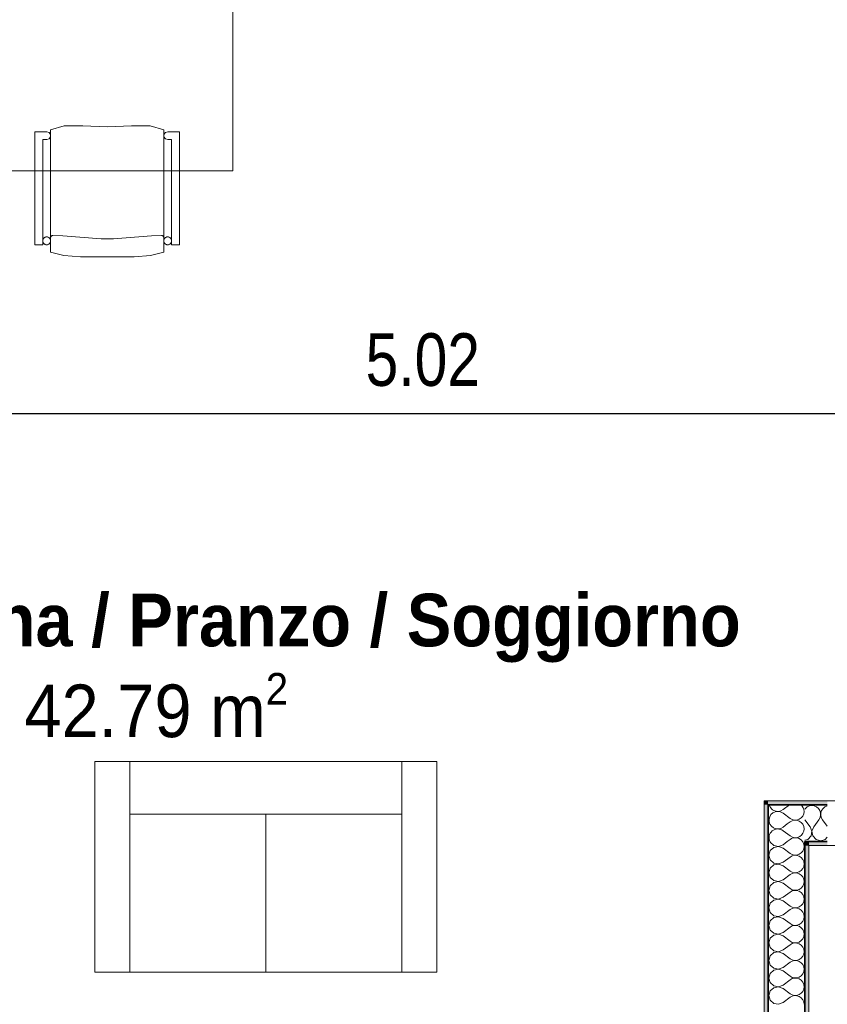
# Model space of a CAD drawing. Header units: metres. Extents: x -7.1 to 26.5, y -14.7 to 18.1.
# Tile 80 of 182: x 9.9 to 13, y -0.2 to 3.5. Entities that reach past the tile are written whole.
import ezdxf

# ---------------------------------------------------------------- set-up
doc = ezdxf.new("R2010")
doc.units = ezdxf.units.M
doc.header["$PDMODE"] = 65
doc.linetypes.add('AUSGEZOGEN', pattern=[0])
for name, color, linetype in [('XR$1$015 Innenwände', 7, 'AUSGEZOGEN'), ('XR$1$015 Innenwände Schichttrennlinien', 7, 'AUSGEZOGEN'), ('XR$1$065 Möbel Einrichtung', 7, 'AUSGEZOGEN'), ('XR$1$080 Raumdefinitionen Kontur', 7, 'AUSGEZOGEN'), ('XR$2$080 Raumdefinitionen Text_1', 7, 'AUSGEZOGEN'), ('XR$2$105 Bemassungen 100', 7, 'AUSGEZOGEN'), ('XR$3$015 Innenwände Bauteilschraffuren', 7, 'AUSGEZOGEN')]:
    doc.layers.add(name, color=color, linetype=linetype)
doc.styles.add('ARIAL', font='arial.ttf')
doc.dimstyles.new('DIMSTYLE_3', dxfattribs={"dimtxt": 0.2, "dimasz": 0.3, "dimexe": 0, "dimexo": 0, "dimgap": 0.1, "dimtad": 2, "dimrnd": 0.005, "dimzin": 4, "dimdsep": 46, "dimtxsty": 'ARIAL', "dimblk1": 'ALL_ML_STRICH', "dimblk2": 'ALL_ML_STRICH', "dimsah": 1, "dimcen": 0, "dimclrd": 7, "dimclre": 7, "dimclrt": 7, "dimadec": 0, "dimazin": 0, "dimtfac": 1, "dimtdec": 0, "dimtix": 1, "dimtmove": 2, "dimatfit": 3, "dimfxl": 0, "dimtzin": 0, "dimlwd": 0, "dimlwe": 18, "dimarcsym": 0})

# ---------------------------------------------------------------- blocks, each defined once
blk = doc.blocks.new('ALL_ML_STRICH')
at = {"color": 0, "linetype": 'ByBlock', "lineweight": -2}
for p, q in [((0, -0.5), (0, 0.5)), ((-0.3, -0.3), (0.3, 0.3)), ((-1, 0), (0.5, 0))]:
    blk.add_line(p, q, dxfattribs=at)
blk = doc.blocks.new('*D161')
at = {"layer": 'DEFPOINTS', "color": 7, "linetype": 'AUSGEZOGEN', "lineweight": 18, "transparency": 16777216}
for p in [(8.9318, 2.1111), (8.9318, 2.0461), (13.9518, 1.9811)]:
    blk.add_point(p, dxfattribs=at)
at = {"layer": 'XR$2$105 Bemassungen 100', "color": 7, "linetype": 'AUSGEZOGEN', "lineweight": -2, "transparency": 16777216}
for p, q in [((8.9318, 2.0461), (8.9318, 2.0461)), ((8.9318, 2.0461), (13.9518, 2.0461)), ((13.9518, 2.0461), (13.9518, 2.0461))]:
    blk.add_line(p, q, dxfattribs=at)
at = {"layer": 'XR$2$105 Bemassungen 100', "color": 7, "linetype": 'AUSGEZOGEN', "lineweight": 18, "transparency": 16777216, "xscale": 0.3, "yscale": 0.3, "zscale": 0.3, "rotation": 180}
blk.add_blockref('ALL_ML_STRICH', (8.9318, 2.0461), dxfattribs=at)
at = {"layer": 'XR$2$105 Bemassungen 100', "color": 7, "linetype": 'AUSGEZOGEN', "lineweight": 18, "transparency": 16777216, "xscale": 0.3, "yscale": 0.3, "zscale": 0.3}
blk.add_blockref('ALL_ML_STRICH', (13.9518, 2.0461), dxfattribs=at)
at = {"layer": 'XR$2$105 Bemassungen 100', "color": 7, "linetype": 'AUSGEZOGEN', "lineweight": 18, "transparency": 16777216, "insert": (11.4541, 2.2495), "char_height": 0.2, "width": 0.64, "attachment_point": 5, "style": 'ARIAL'}
blk.add_mtext('\\W0.80;\\A1;{\\A1;{5.02\\H0.132000;\\S^ ;}}', dxfattribs=at)
blk = doc.blocks.new('COMPLEXOBJECT_193')
at = {"layer": 'XR$3$015 Innenwände Bauteilschraffuren', "color": 8, "linetype": 'AUSGEZOGEN', "lineweight": 13, "transparency": 33554687}
for p, q in [((12.8234, 0.54), (12.8481, 0.5585)), ((12.8234, 0.5267), (12.8501, 0.5067)), ((12.8397, 0.4855), (12.8501, 0.4933))]:
    blk.add_line(p, q, dxfattribs=at)
for centre, start, end in [((12.8034, 0.5667), 194.1753, 206.9859), ((12.8034, 0.5667), 243.0141, 306.8699), ((12.8034, 0.5), 53.1301, 107.4041), ((12.8701, 0.5333), 233.1301, 0), ((12.8701, 0.5333), 0, 49.035), ((12.8701, 0.4667), 0, 126.8699), ((12.8701, 0.4667), 300.8847, 0)]:
    blk.add_arc(centre, 0.0333, start, end, dxfattribs=at)
blk = doc.blocks.new('COMPLEXOBJECT_197')
at = {"layer": 'XR$3$015 Innenwände Bauteilschraffuren', "color": 8, "linetype": 'AUSGEZOGEN', "lineweight": 13, "transparency": 33554687}
for p, q in [((12.8234, 0.4733), (12.8397, 0.4855)), ((12.8234, 0.46), (12.8501, 0.44)), ((12.8392, 0.4185), (12.8501, 0.4267))]:
    blk.add_line(p, q, dxfattribs=at)
for centre, start, end in [((12.8034, 0.5), 107.4041, 306.8699), ((12.8034, 0.5667), 206.9859, 243.0141), ((12.8034, 0.4333), 53.1301, 206.4163), ((12.8701, 0.4667), 233.1301, 300.8847), ((12.8701, 0.4), 33.7183, 126.8699)]:
    blk.add_arc(centre, 0.0333, start, end, dxfattribs=at)
blk = doc.blocks.new('COMPLEXOBJECT_198')
at = {"layer": 'XR$3$015 Innenwände Bauteilschraffuren', "color": 8, "linetype": 'AUSGEZOGEN', "lineweight": 13, "transparency": 33554687}
for p, q in [((12.7743, 0.4185), (12.7751, 0.4158)), ((12.7751, 0.4158), (12.7885, 0.4035)), ((12.8234, 0.4067), (12.8392, 0.4185)), ((12.8985, 0.4175), (12.8976, 0.4185)), ((12.9022, 0.4091), (12.8985, 0.4175)), ((12.7751, 0.3842), (12.7701, 0.3667)), ((12.7885, 0.3965), (12.7751, 0.3842)), ((12.7885, 0.4035), (12.8064, 0.4001)), ((12.8064, 0.3999), (12.7885, 0.3965)), ((12.8064, 0.4001), (12.8234, 0.4067)), ((12.8234, 0.3933), (12.8064, 0.3999)), ((12.8234, 0.3933), (12.8501, 0.3733)), ((12.885, 0.3702), (12.8926, 0.3754)), ((12.8926, 0.3754), (12.8985, 0.3825)), ((12.8985, 0.3825), (12.9022, 0.3909)), ((12.9034, 0.4), (12.9022, 0.4091)), ((12.9022, 0.3909), (12.9034, 0.4)), ((12.7701, 0.3667), (12.7751, 0.3491)), ((12.7751, 0.3491), (12.7885, 0.3369)), ((12.7885, 0.3369), (12.8064, 0.3335)), ((12.8064, 0.3335), (12.8234, 0.34)), ((12.8234, 0.34), (12.8501, 0.36)), ((12.8501, 0.3733), (12.8582, 0.3689)), ((12.8582, 0.3645), (12.8501, 0.36)), ((12.8582, 0.3689), (12.8671, 0.3668)), ((12.8671, 0.3665), (12.8582, 0.3645)), ((12.8671, 0.3668), (12.8763, 0.3672)), ((12.8763, 0.3661), (12.8671, 0.3665)), ((12.8763, 0.3672), (12.885, 0.3702)), ((12.885, 0.3631), (12.8763, 0.3661)), ((12.8926, 0.3579), (12.885, 0.3631)), ((12.8985, 0.3509), (12.8926, 0.3579)), ((12.9022, 0.3424), (12.8985, 0.3509)), ((12.9034, 0.3333), (12.9022, 0.3424)), ((12.7751, 0.3175), (12.7701, 0.3)), ((12.7701, 0.3), (12.7751, 0.2825)), ((12.7885, 0.3298), (12.7751, 0.3175)), ((12.8064, 0.3332), (12.7885, 0.3298)), ((12.8234, 0.3267), (12.8064, 0.3332)), ((12.8234, 0.3267), (12.8501, 0.3067)), ((12.8501, 0.3067), (12.8582, 0.3022)), ((12.8582, 0.3022), (12.8671, 0.3001)), ((12.8671, 0.2999), (12.8582, 0.2978)), ((12.8671, 0.3001), (12.8763, 0.3006)), ((12.8763, 0.2994), (12.8671, 0.2999)), ((12.8763, 0.3006), (12.885, 0.3035)), ((12.885, 0.3035), (12.8926, 0.3087)), ((12.8926, 0.3087), (12.8985, 0.3158)), ((12.8985, 0.3158), (12.9022, 0.3242)), ((12.9022, 0.3242), (12.9034, 0.3333)), ((12.7751, 0.2825), (12.7885, 0.2702)), ((12.7885, 0.2631), (12.7751, 0.2509)), ((12.7885, 0.2702), (12.8064, 0.2668)), ((12.8064, 0.2665), (12.7885, 0.2631)), ((12.8064, 0.2668), (12.8234, 0.2733)), ((12.8234, 0.26), (12.8064, 0.2665)), ((12.8234, 0.2733), (12.8501, 0.2933)), ((12.8582, 0.2978), (12.8501, 0.2933)), ((12.885, 0.2965), (12.8763, 0.2994)), ((12.8926, 0.2913), (12.885, 0.2965)), ((12.8985, 0.2842), (12.8926, 0.2913)), ((12.9022, 0.2758), (12.8985, 0.2842)), ((12.9034, 0.2667), (12.9022, 0.2758)), ((12.9022, 0.2576), (12.9034, 0.2667)), ((12.7751, 0.2509), (12.7701, 0.2333)), ((12.7701, 0.2333), (12.7751, 0.2158)), ((12.8234, 0.26), (12.8501, 0.24)), ((12.8234, 0.2067), (12.8501, 0.2267)), ((12.8501, 0.24), (12.8582, 0.2355)), ((12.8582, 0.2311), (12.8501, 0.2267)), ((12.8582, 0.2355), (12.8671, 0.2335)), ((12.8671, 0.2332), (12.8582, 0.2311)), ((12.8671, 0.2335), (12.8763, 0.2339)), ((12.8763, 0.2328), (12.8671, 0.2332)), ((12.8763, 0.2339), (12.885, 0.2369)), ((12.885, 0.2298), (12.8763, 0.2328)), ((12.885, 0.2369), (12.8926, 0.2421)), ((12.8926, 0.2246), (12.885, 0.2298)), ((12.8926, 0.2421), (12.8985, 0.2491)), ((12.8985, 0.2175), (12.8926, 0.2246)), ((12.8985, 0.2491), (12.9022, 0.2576)), ((12.7751, 0.2158), (12.7885, 0.2035)), ((12.7885, 0.1965), (12.7751, 0.1842)), ((12.7885, 0.2035), (12.8064, 0.2001)), ((12.8064, 0.1999), (12.7885, 0.1965)), ((12.8064, 0.2001), (12.8234, 0.2067)), ((12.8234, 0.1933), (12.8064, 0.1999)), ((12.8234, 0.1933), (12.8501, 0.1733)), ((12.9022, 0.2091), (12.8985, 0.2175)), ((12.8985, 0.1825), (12.9022, 0.1909)), ((12.9034, 0.2), (12.9022, 0.2091)), ((12.9022, 0.1909), (12.9034, 0.2)), ((12.7751, 0.1842), (12.7701, 0.1667)), ((12.7701, 0.1667), (12.7751, 0.1491)), ((12.8234, 0.14), (12.8501, 0.16)), ((12.8501, 0.1733), (12.8582, 0.1689)), ((12.8582, 0.1645), (12.8501, 0.16)), ((12.8582, 0.1689), (12.8671, 0.1668)), ((12.8671, 0.1665), (12.8582, 0.1645)), ((12.8671, 0.1668), (12.8763, 0.1672)), ((12.8763, 0.1661), (12.8671, 0.1665)), ((12.8763, 0.1672), (12.885, 0.1702)), ((12.885, 0.1631), (12.8763, 0.1661)), ((12.885, 0.1702), (12.8926, 0.1754)), ((12.8926, 0.1579), (12.885, 0.1631)), ((12.8926, 0.1754), (12.8985, 0.1825)), ((12.8985, 0.1509), (12.8926, 0.1579)), ((12.9022, 0.1424), (12.8985, 0.1509)), ((12.7751, 0.1175), (12.7701, 0.1)), ((12.7751, 0.1491), (12.7885, 0.1369)), ((12.7885, 0.1298), (12.7751, 0.1175)), ((12.7885, 0.1369), (12.8064, 0.1335)), ((12.8064, 0.1332), (12.7885, 0.1298)), ((12.8064, 0.1335), (12.8234, 0.14)), ((12.8234, 0.1267), (12.8064, 0.1332)), ((12.8234, 0.1267), (12.8501, 0.1067)), ((12.8926, 0.1087), (12.8985, 0.1158)), ((12.8985, 0.1158), (12.9022, 0.1242)), ((12.9034, 0.1333), (12.9022, 0.1424)), ((12.9022, 0.1242), (12.9034, 0.1333)), ((12.7701, 0.1), (12.7751, 0.0825)), ((12.7751, 0.0825), (12.7885, 0.0702)), ((12.8234, 0.0733), (12.8501, 0.0933)), ((12.8501, 0.1067), (12.8582, 0.1022)), ((12.8582, 0.0978), (12.8501, 0.0933)), ((12.8582, 0.1022), (12.8671, 0.1001)), ((12.8671, 0.0999), (12.8582, 0.0978)), ((12.8671, 0.1001), (12.8763, 0.1006)), ((12.8763, 0.0994), (12.8671, 0.0999)), ((12.8763, 0.1006), (12.885, 0.1035)), ((12.885, 0.0965), (12.8763, 0.0994)), ((12.885, 0.1035), (12.8926, 0.1087)), ((12.8926, 0.0913), (12.885, 0.0965)), ((12.8985, 0.0842), (12.8926, 0.0913)), ((12.9022, 0.0758), (12.8985, 0.0842)), ((12.9034, 0.0667), (12.9022, 0.0758)), ((12.7751, 0.0509), (12.7701, 0.0333)), ((12.7885, 0.0631), (12.7751, 0.0509)), ((12.7885, 0.0702), (12.8064, 0.0668)), ((12.8064, 0.0665), (12.7885, 0.0631)), ((12.8064, 0.0668), (12.8234, 0.0733)), ((12.8234, 0.06), (12.8064, 0.0665)), ((12.8234, 0.06), (12.8501, 0.04)), ((12.8501, 0.04), (12.8582, 0.0355)), ((12.885, 0.0369), (12.8926, 0.0421)), ((12.8926, 0.0421), (12.8985, 0.0491)), ((12.8985, 0.0491), (12.9022, 0.0576)), ((12.9022, 0.0576), (12.9034, 0.0667)), ((12.7701, 0.0333), (12.7751, 0.0158)), ((12.7751, 0.0158), (12.7885, 0.0035)), ((12.7885, 0.0035), (12.8064, 0.0001)), ((12.8064, 0.0001), (12.8234, 0.0067)), ((12.8234, 0.0067), (12.8501, 0.0267)), ((12.8582, 0.0311), (12.8501, 0.0267)), ((12.8582, 0.0355), (12.8671, 0.0335)), ((12.8671, 0.0332), (12.8582, 0.0311)), ((12.8671, 0.0335), (12.8763, 0.0339)), ((12.8763, 0.0328), (12.8671, 0.0332)), ((12.8763, 0.0339), (12.885, 0.0369)), ((12.885, 0.0298), (12.8763, 0.0328)), ((12.8926, 0.0246), (12.885, 0.0298)), ((12.8985, 0.0175), (12.8926, 0.0246)), ((12.9022, 0.0091), (12.8985, 0.0175)), ((12.9034, 0), (12.9022, 0.0091)), ((12.9022, -0.0091), (12.9034, 0)), ((12.7751, -0.0158), (12.7701, -0.0333)), ((12.7701, -0.0333), (12.7751, -0.0509)), ((12.7885, -0.0035), (12.7751, -0.0158)), ((12.8064, -0.0001), (12.7885, -0.0035)), ((12.8234, -0.0067), (12.8064, -0.0001)), ((12.8234, -0.0067), (12.8501, -0.0267)), ((12.8501, -0.0267), (12.8582, -0.0311)), ((12.8582, -0.0355), (12.8501, -0.04)), ((12.8582, -0.0311), (12.8671, -0.0332)), ((12.8671, -0.0335), (12.8582, -0.0355)), ((12.8671, -0.0332), (12.8763, -0.0328)), ((12.8763, -0.0339), (12.8671, -0.0335)), ((12.8763, -0.0328), (12.885, -0.0298)), ((12.885, -0.0369), (12.8763, -0.0339)), ((12.885, -0.0298), (12.8926, -0.0246)), ((12.8926, -0.0421), (12.885, -0.0369)), ((12.8926, -0.0246), (12.8985, -0.0175)), ((12.8985, -0.0175), (12.9022, -0.0091)), ((12.7751, -0.0509), (12.7885, -0.0631)), ((12.7885, -0.0702), (12.7751, -0.0825)), ((12.7885, -0.0631), (12.8064, -0.0665)), ((12.8064, -0.0668), (12.7885, -0.0702)), ((12.8064, -0.0665), (12.8234, -0.06)), ((12.8234, -0.0733), (12.8064, -0.0668)), ((12.8234, -0.06), (12.8501, -0.04)), ((12.8234, -0.0733), (12.8501, -0.0933)), ((12.8985, -0.0491), (12.8926, -0.0421)), ((12.9022, -0.0576), (12.8985, -0.0491)), ((12.9034, -0.0667), (12.9022, -0.0576)), ((12.9022, -0.0758), (12.9034, -0.0667)), ((12.7751, -0.0825), (12.7701, -0.1)), ((12.7701, -0.1), (12.7751, -0.1175)), ((12.8234, -0.1267), (12.8501, -0.1067)), ((12.8501, -0.0933), (12.8582, -0.0978)), ((12.8582, -0.1022), (12.8501, -0.1067)), ((12.8582, -0.0978), (12.8671, -0.0999)), ((12.8671, -0.1001), (12.8582, -0.1022)), ((12.8671, -0.0999), (12.8763, -0.0994)), ((12.8763, -0.1006), (12.8671, -0.1001)), ((12.8763, -0.0994), (12.885, -0.0965)), ((12.885, -0.1035), (12.8763, -0.1006)), ((12.885, -0.0965), (12.8926, -0.0913)), ((12.8926, -0.1087), (12.885, -0.1035)), ((12.8926, -0.0913), (12.8985, -0.0842)), ((12.8985, -0.1158), (12.8926, -0.1087)), ((12.8985, -0.0842), (12.9022, -0.0758)), ((12.7751, -0.1491), (12.7701, -0.1667)), ((12.7751, -0.1175), (12.7885, -0.1298)), ((12.7885, -0.1369), (12.7751, -0.1491)), ((12.7885, -0.1298), (12.8064, -0.1332)), ((12.8064, -0.1335), (12.7885, -0.1369)), ((12.8064, -0.1332), (12.8234, -0.1267)), ((12.8234, -0.14), (12.8064, -0.1335)), ((12.8234, -0.14), (12.8501, -0.16)), ((12.9022, -0.1242), (12.8985, -0.1158)), ((12.8985, -0.1509), (12.9022, -0.1424)), ((12.9034, -0.1333), (12.9022, -0.1242)), ((12.9022, -0.1424), (12.9034, -0.1333)), ((12.7701, -0.1667), (12.7751, -0.1842)), ((12.7751, -0.1842), (12.7885, -0.1965)), ((12.8234, -0.1933), (12.8501, -0.1733)), ((12.8501, -0.16), (12.8582, -0.1645)), ((12.8582, -0.1689), (12.8501, -0.1733)), ((12.8582, -0.1645), (12.8671, -0.1665)), ((12.8671, -0.1668), (12.8582, -0.1689)), ((12.8671, -0.1665), (12.8763, -0.1661)), ((12.8763, -0.1672), (12.8671, -0.1668)), ((12.8763, -0.1661), (12.885, -0.1631)), ((12.885, -0.1702), (12.8763, -0.1672)), ((12.885, -0.1631), (12.8926, -0.1579)), ((12.8926, -0.1754), (12.885, -0.1702)), ((12.8926, -0.1579), (12.8985, -0.1509)), ((12.8985, -0.1825), (12.8926, -0.1754)), ((12.9022, -0.1909), (12.8985, -0.1825)), ((12.7885, -0.1965), (12.8064, -0.1999)), ((12.8064, -0.1999), (12.8234, -0.1933)), ((12.9034, -0.2), (12.9022, -0.1909))]:
    blk.add_line(p, q, dxfattribs=at)
blk = doc.blocks.new('COMPLEXOBJECT_199')
at = {"layer": 'XR$3$015 Innenwände Bauteilschraffuren', "color": 8, "linetype": 'AUSGEZOGEN', "lineweight": 13, "transparency": 33554687}
for p, q in [((12.9087, 0.5443), (12.9068, 0.5415)), ((12.9158, 0.5502), (12.9087, 0.5443)), ((12.9242, 0.5539), (12.9158, 0.5502)), ((12.9333, 0.5552), (12.9242, 0.5539)), ((12.9424, 0.5539), (12.9333, 0.5552)), ((12.9509, 0.5502), (12.9424, 0.5539)), ((12.9579, 0.5443), (12.9509, 0.5502)), ((12.9631, 0.5367), (12.9579, 0.5443)), ((12.9661, 0.528), (12.9631, 0.5367)), ((12.9665, 0.5188), (12.9661, 0.528)), ((12.9672, 0.528), (12.9668, 0.5188)), ((12.9702, 0.5367), (12.9672, 0.528)), ((12.9754, 0.5443), (12.9702, 0.5367)), ((12.9825, 0.5502), (12.9754, 0.5443)), ((12.9909, 0.5539), (12.9825, 0.5502)), ((12.9918, 0.554), (12.9909, 0.5539)), ((12.9267, 0.4752), (12.9068, 0.5017)), ((12.94, 0.4752), (12.96, 0.5018)), ((12.96, 0.5018), (12.9645, 0.5099)), ((12.9645, 0.5099), (12.9665, 0.5188)), ((12.9668, 0.5188), (12.9689, 0.5099)), ((12.9689, 0.5099), (12.9733, 0.5018)), ((12.9918, 0.4773), (12.9733, 0.5018)), ((12.9332, 0.4582), (12.9267, 0.4752)), ((12.9298, 0.4403), (12.9332, 0.4582)), ((12.94, 0.4752), (12.9335, 0.4582)), ((12.9335, 0.4582), (12.9369, 0.4403)), ((12.9068, 0.4238), (12.9175, 0.4268)), ((12.9175, 0.4268), (12.9298, 0.4403)), ((12.9369, 0.4403), (12.9491, 0.4268)), ((12.9491, 0.4268), (12.9667, 0.4218)), ((12.9667, 0.4218), (12.9842, 0.4268)), ((12.9842, 0.4268), (12.9918, 0.4351))]:
    blk.add_line(p, q, dxfattribs=at)

msp = doc.modelspace()

# ---------------------------------------------------------------- hatches: boundary and pattern name
at = {"layer": 'XR$3$015 Innenwände Bauteilschraffuren', "linetype": 'AUSGEZOGEN', "lineweight": 13, "true_color": 0x202020, "transparency": 33554687}
for points in [[(12.7518, 0.5735), (12.7668, 0.5585), (12.7668, 0.5735)], [(12.7668, 0.5585), (12.7518, 0.5735), (12.7518, 0.5585)], [(12.7668, 0.5735), (12.7668, 0.5585), (12.9918, 0.5585), (12.9918, 0.5735)], [(12.7518, 0.5585), (12.7518, -3.6465), (12.7668, -3.6465), (12.7668, 0.5585)], [(12.9068, 0.4185), (12.9218, 0.4035), (12.9218, 0.4185)], [(12.9218, 0.4035), (12.9068, 0.4185), (12.9068, 0.4035)], [(12.9918, 0.4185), (12.9218, 0.4185), (12.9218, 0.4035), (12.9918, 0.4035)], [(12.9068, 0.4035), (12.9068, -3.6465), (12.9218, -3.6465), (12.9218, 0.4035)]]:
    msp.add_hatch(color=250, dxfattribs=at).paths.add_polyline_path(points)

# ---------------------------------------------------------------- linework, layer by layer
at = {"layer": 'XR$1$015 Innenwände', "color": 7, "linetype": 'AUSGEZOGEN', "lineweight": 18, "transparency": 33554687}
for p, q in [((12.7518, 0.5735), (12.7668, 0.5735)), ((12.7518, 0.5735), (12.7518, -3.6465)), ((12.9918, 0.5735), (12.7668, 0.5735)), ((12.9218, -3.6465), (12.9218, 0.4035)), ((12.9218, 0.4035), (12.9918, 0.4035))]:
    msp.add_line(p, q, dxfattribs=at)
at = {"layer": 'XR$1$015 Innenwände Schichttrennlinien', "color": 7, "linetype": 'AUSGEZOGEN', "lineweight": 35, "transparency": 33554687}
for p, q in [((12.9068, 0.5585), (12.7668, 0.5585)), ((12.7668, 0.5585), (12.7668, 0.4185)), ((12.9068, 0.5585), (12.7668, 0.5585)), ((12.9068, 0.5585), (12.9918, 0.5585)), ((12.7668, 0.4185), (12.7668, -3.6465)), ((12.9218, 0.4185), (12.9068, 0.4185)), ((12.9068, 0.4185), (12.9068, 0.4035)), ((12.9218, 0.4185), (12.9068, 0.4185)), ((12.9218, 0.4185), (12.9918, 0.4185)), ((12.9068, 0.4035), (12.9068, -3.6465))]:
    msp.add_line(p, q, dxfattribs=at)
at = {"layer": 'XR$1$065 Möbel Einrichtung', "color": 8, "linetype": 'AUSGEZOGEN', "lineweight": 13, "transparency": 33554687}
for p, q in [((10.7318, 3.8687), (10.7318, 2.9687)), ((10.0244, 3.1165), (9.9794, 3.1165)), ((9.9794, 3.1165), (9.9794, 2.6872)), ((10.0332, 3.1142), (10.0244, 3.1165)), ((10.0386, 3.1067), (10.0332, 3.1142)), ((10.0386, 3.0974), (10.0386, 3.1067)), ((10.0913, 3.1397), (10.0394, 3.1244)), ((10.0394, 3.1244), (10.0394, 2.6586)), ((10.1614, 3.14), (10.0913, 3.1397)), ((10.2544, 3.1358), (10.1614, 3.14)), ((10.3473, 3.14), (10.2544, 3.1358)), ((10.4174, 3.1397), (10.3473, 3.14)), ((10.4694, 3.1244), (10.4174, 3.1397)), ((10.4694, 2.6586), (10.4694, 3.1244)), ((10.4755, 3.1142), (10.4701, 3.1067)), ((10.4701, 3.1067), (10.4701, 3.0974)), ((10.4844, 3.1165), (10.4755, 3.1142)), ((10.5294, 3.1165), (10.4844, 3.1165)), ((10.5294, 2.6872), (10.5294, 3.1165)), ((10.0094, 3.087), (10.0244, 3.087)), ((10.0094, 2.6872), (10.0094, 3.087)), ((10.0244, 3.087), (10.0332, 3.0899)), ((10.0332, 3.0899), (10.0386, 3.0974)), ((10.4701, 3.0974), (10.4755, 3.0899)), ((10.4755, 3.0899), (10.4844, 3.087)), ((10.4844, 3.087), (10.4993, 3.087)), ((10.4993, 3.087), (10.4993, 2.6872)), ((10.7318, 2.9687), (8.9318, 2.9687)), ((10.0401, 2.7176), (10.0408, 2.7188)), ((10.0408, 2.7188), (10.0417, 2.7199)), ((10.0417, 2.7199), (10.0427, 2.7208)), ((10.0427, 2.7208), (10.044, 2.7215)), ((10.044, 2.7215), (10.0453, 2.7219)), ((10.0453, 2.7219), (10.0467, 2.7222)), ((10.0467, 2.7222), (10.0474, 2.7222)), ((10.0474, 2.7222), (10.0854, 2.7212)), ((10.0854, 2.7212), (10.2309, 2.7102)), ((10.2309, 2.7102), (10.2779, 2.7102)), ((10.2779, 2.7102), (10.4234, 2.7212)), ((10.4234, 2.7212), (10.4614, 2.7222)), ((10.4614, 2.7222), (10.4621, 2.7222)), ((10.4621, 2.7222), (10.4634, 2.7219)), ((10.4634, 2.7219), (10.4647, 2.7215)), ((10.4647, 2.7215), (10.466, 2.7208)), ((10.466, 2.7208), (10.467, 2.7199)), ((10.467, 2.7199), (10.4679, 2.7188)), ((10.4679, 2.7188), (10.4686, 2.7176)), ((10.4686, 2.7176), (10.4691, 2.7163)), ((10.4691, 2.7163), (10.4694, 2.7149)), ((9.9794, 2.6872), (10.0094, 2.6872)), ((10.0394, 2.6586), (10.0896, 2.646)), ((10.4191, 2.646), (10.4694, 2.6586)), ((10.4993, 2.6872), (10.5294, 2.6872)), ((10.0896, 2.646), (10.1523, 2.6409)), ((10.1523, 2.6409), (10.2544, 2.6409)), ((10.2544, 2.6409), (10.3564, 2.6409)), ((10.3564, 2.6409), (10.4191, 2.646)), ((10.2071, -0.0775), (10.2071, 0.7225)), ((10.2071, 0.7225), (11.5071, 0.7225)), ((10.3405, 0.7225), (10.3405, -0.0775)), ((11.3738, 0.7225), (11.3738, -0.0775)), ((11.5071, 0.7225), (11.5071, -0.0775)), ((11.3738, 0.5225), (10.3405, 0.5225)), ((10.8571, -0.0775), (10.8571, 0.5225)), ((11.5071, -0.0775), (10.2071, -0.0775))]:
    msp.add_line(p, q, dxfattribs=at)
for points in [[(10.0094, 3.087), (10.0244, 3.087), (10.0332, 3.0899), (10.0386, 3.0974), (10.0386, 3.1067), (10.0332, 3.1142), (10.0244, 3.1165), (9.9794, 3.1165), (9.9794, 2.6872), (10.0094, 2.6872), (10.0094, 3.087)], [(10.4694, 3.1244), (10.4174, 3.1397), (10.3473, 3.14), (10.2544, 3.1358), (10.1614, 3.14), (10.0913, 3.1397), (10.0394, 3.1244), (10.0394, 2.6586), (10.0896, 2.646), (10.1523, 2.6409), (10.2544, 2.6409), (10.3564, 2.6409), (10.4191, 2.646), (10.4694, 2.6586), (10.4694, 3.1244)], [(10.5294, 3.1165), (10.4844, 3.1165), (10.4755, 3.1142), (10.4701, 3.1067), (10.4701, 3.0974), (10.4755, 3.0899), (10.4844, 3.087), (10.4993, 3.087), (10.4993, 2.6872), (10.5294, 2.6872), (10.5294, 3.1165)], [(10.0244, 2.6872), (10.027, 2.6874), (10.0295, 2.6881), (10.0319, 2.6892), (10.034, 2.6907), (10.0358, 2.6925), (10.0373, 2.6947), (10.0384, 2.6971), (10.0391, 2.6996), (10.0394, 2.7022), (10.0391, 2.7048), (10.0384, 2.7073), (10.0373, 2.7097), (10.0358, 2.7118), (10.034, 2.7137), (10.0319, 2.7152), (10.0295, 2.7163), (10.027, 2.717), (10.0244, 2.7172), (10.0217, 2.717), (10.0192, 2.7163), (10.0169, 2.7152), (10.0147, 2.7137), (10.0129, 2.7118), (10.0114, 2.7097), (10.0103, 2.7073), (10.0096, 2.7048), (10.0094, 2.7022), (10.0096, 2.6996), (10.0103, 2.6971), (10.0114, 2.6947), (10.0129, 2.6925), (10.0147, 2.6907), (10.0169, 2.6892), (10.0192, 2.6881), (10.0217, 2.6874), (10.0244, 2.6872)], [(10.4844, 2.6872), (10.487, 2.6874), (10.4895, 2.6881), (10.4919, 2.6892), (10.494, 2.6907), (10.4958, 2.6925), (10.4973, 2.6947), (10.4984, 2.6971), (10.4991, 2.6996), (10.4994, 2.7022), (10.4991, 2.7048), (10.4984, 2.7073), (10.4973, 2.7097), (10.4958, 2.7118), (10.494, 2.7137), (10.4919, 2.7152), (10.4895, 2.7163), (10.487, 2.717), (10.4844, 2.7172), (10.4817, 2.717), (10.4792, 2.7163), (10.4769, 2.7152), (10.4747, 2.7137), (10.4729, 2.7118), (10.4714, 2.7097), (10.4703, 2.7073), (10.4696, 2.7048), (10.4694, 2.7022), (10.4696, 2.6996), (10.4703, 2.6971), (10.4714, 2.6947), (10.4729, 2.6925), (10.4747, 2.6907), (10.4769, 2.6892), (10.4792, 2.6881), (10.4817, 2.6874), (10.4844, 2.6872)]]:
    msp.add_lwpolyline(points, close=True, dxfattribs=at)
for points in [[(10.0244, 2.7172), (10.0223, 2.717), (10.0203, 2.7166), (10.0184, 2.7159), (10.0166, 2.715), (10.0149, 2.7138), (10.0134, 2.7124), (10.0121, 2.7108), (10.011, 2.7091), (10.0102, 2.7072), (10.0097, 2.7052), (10.0094, 2.7032), (10.0094, 2.7012), (10.0097, 2.6991), (10.0102, 2.6972), (10.011, 2.6953), (10.0121, 2.6935), (10.0134, 2.692), (10.0149, 2.6906), (10.0166, 2.6894), (10.0184, 2.6884), (10.0203, 2.6877), (10.0223, 2.6873), (10.0244, 2.6872)], [(10.0244, 2.6872), (10.0264, 2.6873), (10.0284, 2.6877), (10.0303, 2.6884), (10.0321, 2.6894), (10.0338, 2.6906), (10.0353, 2.692), (10.0366, 2.6935), (10.0377, 2.6953), (10.0385, 2.6972), (10.039, 2.6991), (10.0393, 2.7012), (10.0393, 2.7032), (10.039, 2.7052), (10.0385, 2.7072), (10.0377, 2.7091), (10.0366, 2.7108), (10.0353, 2.7124), (10.0338, 2.7138), (10.0321, 2.715), (10.0303, 2.7159), (10.0284, 2.7166), (10.0264, 2.717), (10.0244, 2.7172)], [(10.4844, 2.7172), (10.4823, 2.717), (10.4803, 2.7166), (10.4784, 2.7159), (10.4766, 2.715), (10.4749, 2.7138), (10.4734, 2.7124), (10.4721, 2.7108), (10.471, 2.7091), (10.4702, 2.7072), (10.4697, 2.7052), (10.4694, 2.7032), (10.4694, 2.7012), (10.4697, 2.6991), (10.4702, 2.6972), (10.471, 2.6953), (10.4721, 2.6935), (10.4734, 2.692), (10.4749, 2.6906), (10.4766, 2.6894), (10.4784, 2.6884), (10.4803, 2.6877), (10.4823, 2.6873), (10.4844, 2.6872)], [(10.4844, 2.6872), (10.4864, 2.6873), (10.4884, 2.6877), (10.4903, 2.6884), (10.4921, 2.6894), (10.4938, 2.6906), (10.4953, 2.692), (10.4966, 2.6935), (10.4977, 2.6953), (10.4985, 2.6972), (10.499, 2.6991), (10.4993, 2.7012), (10.4993, 2.7032), (10.499, 2.7052), (10.4985, 2.7072), (10.4977, 2.7091), (10.4966, 2.7108), (10.4953, 2.7124), (10.4938, 2.7138), (10.4921, 2.715), (10.4903, 2.7159), (10.4884, 2.7166), (10.4864, 2.717), (10.4844, 2.7172)]]:
    msp.add_lwpolyline(points, dxfattribs=at)
at = {"layer": 'XR$1$080 Raumdefinitionen Kontur', "color": 8, "linetype": 'AUSGEZOGEN', "lineweight": 13, "transparency": 33554687}
for points in [[(12.2018, 5.8885), (8.9318, 5.8885), (8.9318, -3.6444), (12.7518, -3.6444), (12.7518, 0.5735), (13.9518, 0.5735), (13.9518, 5.8885), (12.2018, 5.8885)], [(12.9218, 0.4035), (12.9218, -3.6465), (15.9718, -3.6465), (15.9718, 0.4035), (12.9218, 0.4035)]]:
    msp.add_lwpolyline(points, close=True, dxfattribs=at)

# ---------------------------------------------------------------- block references
at = {"layer": 'XR$3$015 Innenwände Bauteilschraffuren', "color": 8, "linetype": 'AUSGEZOGEN', "lineweight": 13, "transparency": 33554687}
for name in ['COMPLEXOBJECT_197', 'COMPLEXOBJECT_193', 'COMPLEXOBJECT_199', 'COMPLEXOBJECT_198']:
    msp.add_blockref(name, (0, 0), dxfattribs=at)

# ---------------------------------------------------------------- texts
at = {"layer": 'XR$2$080 Raumdefinitionen Text_1', "color": 7, "linetype": 'AUSGEZOGEN', "transparency": 33554687, "insert": (9.2763, 1.6621), "char_height": 0.2, "width": 4.119628, "attachment_point": 1, "line_spacing_factor": 0.903614, "style": 'ARIAL'}
msp.add_mtext('\\A1;{\\fArial|b1|i0|c162|p34;\\W0.90909;E.10}\\P{\\fArial|b1|i0|c162|p34;\\W0.90909;Cucina / Pranzo / Soggiorno}\\P{\\W0.90909;SUP: 42.79 m\\H0.6x;\\S2^ ;}', dxfattribs=at)

# ---------------------------------------------------------------- dimensions: what is measured, and where the dimension line sits
at = {"layer": 'XR$2$105 Bemassungen 100', "color": 7, "linetype": 'AUSGEZOGEN', "lineweight": 18, "transparency": 33554687}
dim = msp.add_linear_dim(base=(13.9518, 2.0461), p1=(8.9318, 2.0461), p2=(13.9518, 2.0461), dimstyle='DIMSTYLE_3', override={"dimpost": '<>', "dimclrd": 7, "dimclre": 7, "dimclrt": 7, "dimlwd": 0, "dimlwe": 18}, dxfattribs=at)
dim.commit()
dim.dimension.update_dxf_attribs({"geometry": '*D161', "text_midpoint": (11.4541, 2.2495), "dimtype": 160})

doc.saveas('drawing.dxf')
